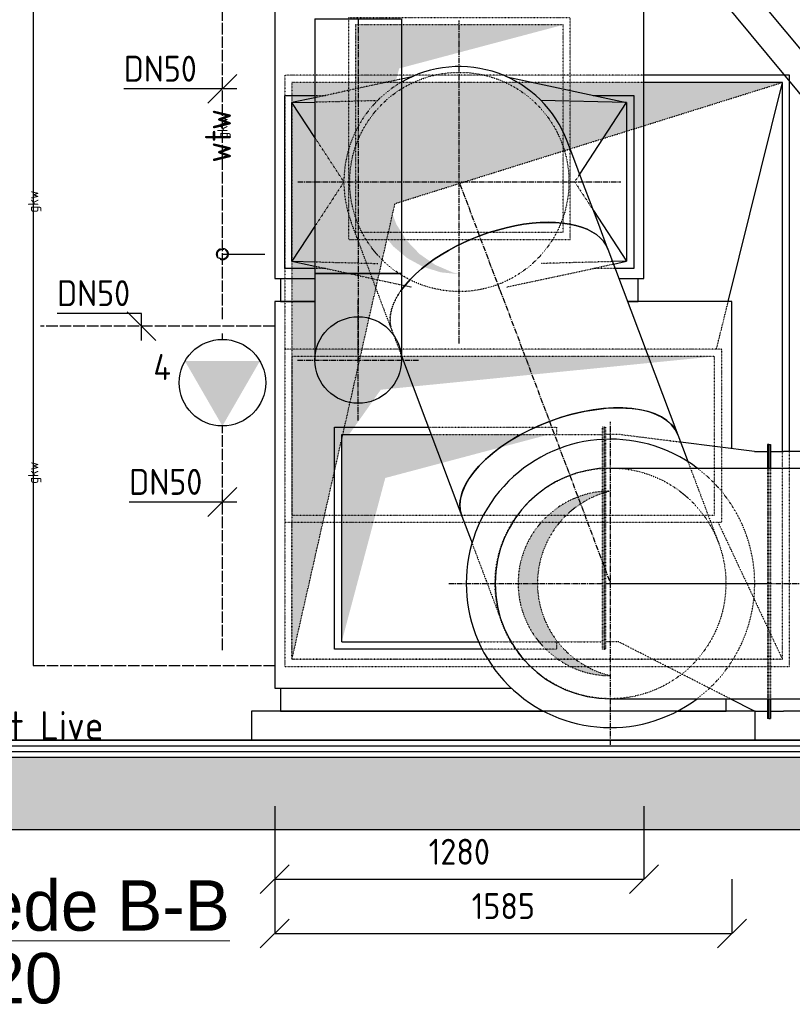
# Model space of a CAD drawing. Header units: millimetres. Extents: x -75 to 108309, y -75 to 76928.
# Tile 17 of 31: x 26182 to 28860, y 59030 to 62444. Entities that reach past the tile are written whole.
import ezdxf
from ezdxf.enums import TextEntityAlignment as Align

# ---------------------------------------------------------------- set-up
doc = ezdxf.new("R2010")
doc.units = ezdxf.units.MM
for name, pattern in [('2322105', [47, 40, -7]), ('CENTER2', [28.575, 19.05, -3.175, 3.175, -3.175]), ('SMALL_DASH', [1.5, 0.5, -1])]:
    doc.linetypes.add(name, pattern=pattern)
for name, color, linetype in [('00ATT025', 2, 'Continuous'), ('BL$2----BOUWKUNDIG', 8, 'Continuous'), ('WL5501--', 4, '2322105'), ('WL562---_D', 4, 'Continuous'), ('WL570---_AANZUIG_D', 3, 'Continuous'), ('WL570---_AANZUIG_HL', 1, 'CENTER2'), ('WL570---_RETOUR_D', 5, 'Continuous'), ('WL570---_RETOUR_HL', 1, 'CENTER2'), ('WL570---_TOEVOER_D', 3, 'Continuous'), ('WL570---_TOEVOER_HL', 1, 'CENTER2'), ('WM5501--', 1, 'Continuous'), ('WM570---', 1, 'Continuous')]:
    doc.layers.add(name, color=color, linetype=linetype)
doc.layers.add('BL$5----', color=7, linetype='Continuous', lineweight=0)
doc.layers.add('WM$5----_HULPRUIMTE', color=1, linetype='Continuous', plot=False)
doc.styles.add('BURO-018', font='BUROFONT', dxfattribs={"height": 1.8})
doc.styles.add('EURO', font='eurr____.ttf', dxfattribs={"height": 90})
doc.styles.add('STABICAD-018', font='ISOCP.SHX', dxfattribs={"height": 36})
doc.styles.add('STABICAD-025', font='ISOCP.SHX', dxfattribs={"height": 50})
doc.dimstyles.new('STABICAD', dxfattribs={"dimscale": 50, "dimtxt": 1.8, "dimasz": 2, "dimexe": 0, "dimexo": 0, "dimgap": 1.5, "dimtad": 0, "dimdec": 0, "dimzin": 0, "dimdsep": 46, "dimtxsty": 'STABICAD-018', "dimblk1": 'OBLIQUE', "dimblk2": 'OBLIQUE', "dimsah": 1, "dimcen": -3, "dimadec": 1, "dimazin": 0, "dimtfac": 1, "dimtdec": 0, "dimtofl": 0, "dimtmove": 2, "dimatfit": 3, "dimfxl": 1, "dimtvp": 1.055556, "dimtolj": 1, "dimtzin": 0, "dimarcsym": 0})

# ---------------------------------------------------------------- blocks, each defined once
blk = doc.blocks.new('*U17')
at = {"linetype": 'Continuous'}
blk.add_hatch(color=0, dxfattribs=at).paths.add_polyline_path([(-275, 732.5), (-275, -732.5), (275, -732.5), (-159.5, -424.8)], flags=0)
at = {"color": 2, "linetype": 'SMALL_DASH'}
for p, q in [((300, 757.5, -3060), (-300, 757.5, -3060)), ((-300, 757.5, -3060), (-300, -757.5, -3060)), ((300, -757.5, -3060), (300, 757.5, -3060)), ((275, 732.5, -3060), (-275, 732.5, -3060)), ((-275, 732.5, -3060), (-275, -732.5, -3060)), ((275, -732.5, -3060), (275, 732.5, -3060)), ((-275, -732.5, -3060), (275, -732.5, -3060)), ((-300, -757.5, -3060), (300, -757.5, -3060))]:
    blk.add_line(p, q, dxfattribs=at)
at = {"layer": 'BL$2----BOUWKUNDIG', "color": 2, "style": 'STABICAD-018'}
for tag, p in [('CODE', (27858, 61001.5, 3060)), ('SECTIONCODE', (27858, 61001.5, 3060)), ('POSITIONCODE', (28158, 61001.5, 2985.5))]:
    blk.add_attdef(tag, p, '', height=1.8, dxfattribs=at)
blk = doc.blocks.new('*U18')
at = {"layer": 'WL570---_AANZUIG_HL', "linetype": 'SMALL_DASH'}
for p, q in [((1000, 850, -1710), (-1000, 850, -1710)), ((-1000, 850, -1710), (-1000, -850, -1710)), ((-580, -493, -1710), (-1000, 850, -1710)), ((1000, 850, -1710), (1000, -850, -1710)), ((1000, -850, -1710), (-580, -493, -1710)), ((-1000, -850, -1710), (1000, -850, -1710))]:
    blk.add_line(p, q, dxfattribs=at)
at = {"layer": 'BL$2----BOUWKUNDIG', "color": 2, "style": 'STABICAD-018'}
for tag, p in [('CODE', (27975.5, 61226.5, 1710)), ('POSITIONCODE', (28275.5, 61226.5, 1309.5)), ('SECTIONCODE', (28376, 60926.5, 1710))]:
    blk.add_attdef(tag, p, '', height=1.8, dxfattribs=at)
blk = doc.blocks.new('*U16')
at = {"color": 0, "linetype": 'Continuous'}
for p, q in [((55, 992.5, -2910), (-1250, 992.5, -2910)), ((-1250, 992.5, -2910), (-1250, 487.5, -2910)), ((-1225, 967.5, -2910), (-1225, 487.5, -2910)), ((55, 967.5, -2910), (-1225, 967.5, -2910)), ((-465, 779.5, -2910), (-1225, 967.5, -2910))]:
    blk.add_line(p, q, dxfattribs=at)
at = {"color": 2, "linetype": 'SMALL_DASH'}
for p, q in [((800, 992.5, -2910), (55, 992.5, -2910)), ((800, -757.5, -2910), (800, 992.5, -2910)), ((775, 967.5, -2910), (55, 967.5, -2910)), ((300, 744.2, -2910), (775, 967.5, -2910)), ((775, -732.5, -2910), (775, 967.5, -2910)), ((-300, 738.7, -2910), (-465, 779.5, -2910)), ((-1250, 487.5, -2910), (-1250, -757.5, -2910)), ((-1225, 487.5, -2910), (-1225, -732.5, -2910)), ((-1225, -732.5, -2910), (-300, -732.5, -2910)), ((775, -732.5, -2910), (300, -732.5, -2910)), ((-1250, -757.5, -2910), (-300, -757.5, -2910)), ((300, -757.5, -2910), (800, -757.5, -2910))]:
    blk.add_line(p, q, dxfattribs=at)
at = {"layer": 'BL$2----BOUWKUNDIG', "color": 2, "style": 'STABICAD-018'}
for tag in ['CODE', 'SECTIONCODE', 'POSITIONCODE']:
    blk.add_attdef(tag, (27858, 61001.5, 2910), '', height=1.8, dxfattribs=at)
blk = doc.blocks.new('*U15')
at = {"color": 0, "linetype": 'Continuous'}
for p, q in [((0, 475, -8395), (5, 475, -8395)), ((0, 406.9, -8395), (0, 475, -8395)), ((5, 406.9, -8395), (5, 475, -8395)), ((50, 450, -8395), (5, 450, -8395)), ((50, 450, -8395), (134.5, 406.9, -8395)), ((0, -475, -8395), (0, -393.1, -8395)), ((5, -475, -8395), (5, -393.1, -8395)), ((0, -475, -8395), (5, -475, -8395)), ((50, -450, -8395), (5, -450, -8395)), ((50, -450, -8395), (306.2, -482.3, -8395))]:
    blk.add_line(p, q, dxfattribs=at)
at = {"color": 2, "linetype": 'SMALL_DASH'}
for p, q in [((0, -393.1, -8395), (0, 406.9, -8395)), ((5, -393.1, -8395), (5, 406.9, -8395)), ((134.5, 406.9, -8395), (521.5, 209.5, -8395)), ((521.5, 209.5, -8395), (566.5, 209.5, -8395)), ((571.5, 234.5, -8395), (566.5, 234.5, -8395)), ((566.5, -534.5, -8395), (566.5, 234.5, -8395)), ((571.5, -534.5, -8395), (571.5, 234.5, -8395)), ((306.2, -482.3, -8395), (521.5, -509.5, -8395)), ((521.5, -509.5, -8395), (566.5, -509.5, -8395)), ((571.5, -534.5, -8395), (566.5, -534.5, -8395))]:
    blk.add_line(p, q, dxfattribs=at)
at = {"layer": 'BL$2----BOUWKUNDIG', "color": 2, "style": 'STABICAD-018'}
for tag in ['CODE', 'SECTIONCODE', 'POSITIONCODE']:
    blk.add_attdef(tag, (28778.8, 60496.5, 8395), '', height=1.8, dxfattribs=at)
blk = doc.blocks.new('*U22')
at = {"linetype": 'Continuous'}
blk.add_hatch(color=0, dxfattribs=at).paths.add_polyline_path([(-359.5, 359.5), (-359.5, -359.5), (359.5, -359.5), (-208.5, -208.5)], flags=0)
at = {"color": 2, "linetype": 'SMALL_DASH'}
for p, q in [((384.5, 384.5, -3670), (-384.5, 384.5, -3670)), ((-384.5, 384.5, -3670), (-384.5, -384.5, -3670)), ((384.5, -384.5, -3670), (384.5, 384.5, -3670)), ((359.5, 359.5, -3670), (-359.5, 359.5, -3670)), ((-359.5, 359.5, -3670), (-359.5, -359.5, -3670)), ((359.5, -359.5, -3670), (359.5, 359.5, -3670)), ((-359.5, -359.5, -3670), (359.5, -359.5, -3670)), ((-384.5, -384.5, -3670), (384.5, -384.5, -3670))]:
    blk.add_line(p, q, dxfattribs=at)
at = {"layer": 'BL$2----BOUWKUNDIG', "color": 2, "style": 'STABICAD-018'}
for tag, p in [('CODE', (27705.5, 62066.5, 3670)), ('SECTIONCODE', (27780, 62066.5, 3370)), ('POSITIONCODE', (28005.5, 62066.5, 3595.5))]:
    blk.add_attdef(tag, p, '', height=1.8, dxfattribs=at)
blk = doc.blocks.new('*U20')
at = {"layer": 'WL570---_RETOUR_HL', "linetype": 'CENTER2'}
for p, q in [((0, -560), (0, 560)), ((-560, 0), (560, 0))]:
    blk.add_line(p, q, dxfattribs=at)
at = {"layer": 'WL570---_RETOUR_HL', "linetype": 'SMALL_DASH'}
blk.add_circle((0, 0, -11700.2), 400, dxfattribs=at)
at = {"layer": 'WL570---_RETOUR_HL', "linetype": 'CENTER2'}
blk.add_circle((0, 0, -11700.2), 0.0125, dxfattribs=at)
at = {"layer": 'WL570---_RETOUR_HL', "linetype": 'SMALL_DASH'}
for centre, radius, start, end in [((0, 0, -11700.2), 320, 90, 270), ((75.9, 0, -11700.2), 328.9, 103.3512, 256.6488)]:
    blk.add_arc(centre, radius, start, end, dxfattribs=at)
at = {"layer": 'BL$2----BOUWKUNDIG', "color": 2, "style": 'STABICAD-018'}
for tag, p in [('POSITIONCODE', (28229.4, 60789.6, 12176.6)), ('SECTIONCODE', (28629.7, 60789.6, 11700.2)), ('CODE', (28229.4, 60489.6, 11700.2))]:
    blk.add_attdef(tag, p, '', height=1.8, dxfattribs=at)
blk = doc.blocks.new('*U23')
at = {"color": 0, "linetype": 'Continuous'}
for p, q in [((-400, 694.7, -13614.7), (-400, 800, -13614.7)), ((-400, 800, -13614.7), (400, 800, -13614.7)), ((400, 694.7, -13614.7), (400, 800, -13614.7)), ((-400, 491.2, -13614.7), (-400, 694.7, -13614.7)), ((400, 491.2, -13614.7), (400, 694.7, -13614.7)), ((-400, 308.8, -13614.7), (-400, 491.2, -13614.7)), ((400, 308.8, -13614.7), (400, 491.2, -13614.7)), ((-400, 159.8, -13614.7), (-400, 308.8, -13614.7)), ((400, 159.8, -13614.7), (400, 308.8, -13614.7)), ((-400, 54.5, -13614.7), (-400, 159.8, -13614.7)), ((400, 54.5, -13614.7), (400, 159.8, -13614.7)), ((-400, 0, -13614.7), (-400, 54.5, -13614.7)), ((400, 0, -13614.7), (400, 54.5, -13614.7))]:
    blk.add_line(p, q, dxfattribs=at)
blk.add_arc((0, 0, -13614.7), 400, 180, 0, dxfattribs=at)
at = {"layer": 'WL570---_RETOUR_HL', "linetype": 'CENTER2'}
blk.add_line((0, 0, -13614.7), (0, 800, -13614.7), dxfattribs=at)
at = {"layer": 'BL$2----BOUWKUNDIG', "color": 2, "style": 'STABICAD-018'}
for tag in ['CODE', 'SECTIONCODE', 'POSITIONCODE']:
    blk.add_attdef(tag, (28229.4, 60489.6, 13614.7), '', height=1.8, dxfattribs=at)
blk = doc.blocks.new('*U125')
at = {"color": 0, "linetype": 'Continuous'}
for p, q in [((0, 0), (0, 5407.6)), ((0, 5407.6), (0, 0))]:
    blk.add_line(p, q, dxfattribs=at)
at = {"color": 0, "linetype": 'Continuous', "style": 'STABICAD-018'}
blk.add_text('Rechteraanzicht Live', height=100, rotation=90, dxfattribs=at).set_placement((0, 0))
at = {"layer": 'WM5501--', "color": 2, "style": 'STABICAD-018'}
blk.add_attdef('CODE', (25325.5, 59946.5), '', height=1.8, rotation=90, dxfattribs=at)
blk = doc.blocks.new('PI_SYM114')
at = {"color": 0, "linetype": 'Continuous'}
blk.add_circle((0, 0), 3, dxfattribs=at)
blk.add_solid([(-1.5, 2.598), (3, 0), (-1.5, -2.598)], dxfattribs=at)
at = {"color": 0, "linetype": 'Continuous', "style": 'BURO-018'}
blk.add_attdef('PRODUCTCODE', text='', height=1.8, dxfattribs=at).set_placement((0, 0), align=Align.MIDDLE)
blk = doc.blocks.new('*U135')
at = {"color": 0, "linetype": 'Continuous'}
for p, q in [((-50, -50), (50, 50)), ((-30, 0), (-323.1, 0)), ((50, 0), (-30, 0))]:
    blk.add_line(p, q, dxfattribs=at)
at = {"color": 0, "linetype": 'Continuous', "style": 'STABICAD-018'}
blk.add_text('DN50', height=90, dxfattribs=at).set_placement((-323.1, 25))
at = {"layer": 'BL$2----BOUWKUNDIG', "color": 2, "style": 'STABICAD-025'}
blk.add_attdef('CODE', (26884.3, 60771.5), '', height=1.2, dxfattribs=at)
blk = doc.blocks.new('*U73')
at = {"color": 0, "linetype": '2322105'}
blk.add_line((0, 0), (0, 0, 500), dxfattribs=at)
blk.add_circle((0, 0, 500), 17.5, dxfattribs=at)
at = {"layer": 'WM5501--', "color": 2, "style": 'STABICAD-018'}
for tag in ['CODE', 'SECTIONCODE', 'POSITIONCODE']:
    blk.add_attdef(tag, (8259.8, 61655.4), '', height=1.2, rotation=270, dxfattribs=at)
blk = doc.blocks.new('_Oblique')
at = {"color": 0, "linetype": 'ByBlock', "lineweight": -2}
blk.add_line((-0.5, -0.5), (0.5, 0.5), dxfattribs=at)
blk = doc.blocks.new('*D139')
at = {"layer": 'Defpoints', "color": 0, "transparency": 16777216}
for p in [(27065.5, 59464.5), (28650.5, 59464.5), (28650.5, 59275.6)]:
    blk.add_point(p, dxfattribs=at)
at = {"layer": 'WM570---', "color": 0, "lineweight": -2, "transparency": 16777216}
for p, q in [((27065.5, 59464.5), (27065.5, 59275.6)), ((28650.5, 59464.5), (28650.5, 59275.6)), ((27065.5, 59275.6), (28650.5, 59275.6))]:
    blk.add_line(p, q, dxfattribs=at)
at = {"layer": 'WM570---', "color": 0, "lineweight": -2, "transparency": 16777216, "xscale": 100, "yscale": 100, "zscale": 100, "rotation": 180}
blk.add_blockref('_Oblique', (27065.5, 59275.6), dxfattribs=at)
at = {"layer": 'WM570---', "color": 0, "lineweight": -2, "transparency": 16777216, "xscale": 100, "yscale": 100, "zscale": 100}
blk.add_blockref('_Oblique', (28650.5, 59275.6), dxfattribs=at)
at = {"layer": 'WM570---', "color": 0, "transparency": 16777216, "insert": (27858, 59370.6), "char_height": 90, "attachment_point": 5, "style": 'STABICAD-018'}
blk.add_mtext('\\A1;1585', dxfattribs=at)
blk = doc.blocks.new('*D140')
at = {"layer": 'Defpoints', "color": 0, "transparency": 16777216}
for p in [(27065.5, 59717.6), (28345.5, 59717.6), (28345.5, 59463.9)]:
    blk.add_point(p, dxfattribs=at)
at = {"layer": 'WM570---', "color": 0, "lineweight": -2, "transparency": 16777216}
for p, q in [((27065.5, 59717.6), (27065.5, 59463.9)), ((28345.5, 59717.6), (28345.5, 59463.9)), ((27065.5, 59463.9), (28345.5, 59463.9))]:
    blk.add_line(p, q, dxfattribs=at)
at = {"layer": 'WM570---', "color": 0, "lineweight": -2, "transparency": 16777216, "xscale": 100, "yscale": 100, "zscale": 100, "rotation": 180}
blk.add_blockref('_Oblique', (27065.5, 59463.9), dxfattribs=at)
at = {"layer": 'WM570---', "color": 0, "lineweight": -2, "transparency": 16777216, "xscale": 100, "yscale": 100, "zscale": 100}
blk.add_blockref('_Oblique', (28345.5, 59463.9), dxfattribs=at)
at = {"layer": 'WM570---', "color": 0, "transparency": 16777216, "insert": (27705.5, 59559), "char_height": 90, "attachment_point": 5, "style": 'STABICAD-018'}
blk.add_mtext('\\A1;1280', dxfattribs=at)
blk = doc.blocks.new('*U173')
at = {"color": 0, "linetype": 'Continuous'}
for p, q in [((0, 44.6), (-293.1, 44.6)), ((50, -50), (-50, 50)), ((0, -50), (0, 44.6))]:
    blk.add_line(p, q, dxfattribs=at)
at = {"color": 0, "linetype": 'Continuous', "style": 'STABICAD-018'}
blk.add_text('DN50', height=90, dxfattribs=at).set_placement((-293.1, 69.6))
at = {"layer": 'WM570---', "color": 2, "style": 'EURO'}
blk.add_attdef('CODE', (26604.1, 61381.2, 500), '', height=1.2, dxfattribs=at)
blk = doc.blocks.new('*U174')
at = {"color": 0, "linetype": 'Continuous'}
for p, q in [((-50, -50), (50, 50)), ((-49.1, 0), (-342.1, 0)), ((50, 0), (-49.1, 0))]:
    blk.add_line(p, q, dxfattribs=at)
at = {"color": 0, "linetype": 'Continuous', "style": 'STABICAD-018'}
blk.add_text('DN50', height=90, dxfattribs=at).set_placement((-342.1, 25))
at = {"layer": 'WM570---', "color": 2, "style": 'EURO'}
blk.add_attdef('CODE', (26884.3, 62204), '', height=1.2, dxfattribs=at)
blk = doc.blocks.new('*U367')
at = {"linetype": 'Continuous'}
blk.add_hatch(color=0, dxfattribs=at).paths.add_polyline_path([(-1000, 850), (-1000, -850), (1000, -850), (-580, -493)], flags=0)
at = {"layer": 'WL562---_D', "color": 2, "style": 'STABICAD-018'}
for tag, p in [('CODE', (27975.5, 61226.5, 1710)), ('POSITIONCODE', (28035.5, 61226.5, 1480.5)), ('SECTIONCODE', (28376, 60926.5, 1710))]:
    blk.add_attdef(tag, p, '', height=1.8, dxfattribs=at)
blk = doc.blocks.new('*U480')
at = {"color": 0, "linetype": '2322105'}
blk.add_line((0, 0), (0, 0, 480), dxfattribs=at)
blk.add_circle((0, 0, 480), 20, dxfattribs=at)
at = {"layer": 'BL$2----BOUWKUNDIG', "color": 2, "style": 'STABICAD-018'}
for tag in ['CODE', 'POSITIONCODE', 'SECTIONCODE']:
    blk.add_attdef(tag, (26884.3, 61631.2, 20), '', height=1.2, dxfattribs=at)
blk = doc.blocks.new('*U500')
at = {"linetype": 'Continuous'}
blk.add_hatch(color=0, dxfattribs=at).paths.add_polyline_path([(580, 275), (-580, 275), (-580, -275), (-336.4, 159.5)], flags=0)
at = {"layer": '00ATT025', "color": 2, "style": 'STABICAD-018'}
for tag, p in [('POSITIONCODE', (27705.5, 61941.5, 7769.5)), ('CODE', (27705.5, 61881.5, 7695)), ('SECTIONCODE', (27705.5, 61881.5, 7695))]:
    blk.add_attdef(tag, p, '', height=1.8, dxfattribs=at)
blk = doc.blocks.new('*U501')
at = {"color": 2, "linetype": 'SMALL_DASH'}
for p, q in [((-200.5, 356.8, -7845), (-500.5, 292.1, -7845)), ((-500.5, 300, -7845), (-464, 300, -7845)), ((-500.5, 277.1, -7845), (-282.8, 282.8, -7845)), ((-400, 0, -7845), (-500.5, 153.6, -7845)), ((-400, 0, -7845), (-500.5, -153.6, -7845)), ((400, 0, -7845), (417.4, 26.6, -7845)), ((400, 0, -7845), (464.5, -98.5, -7845)), ((-500.5, -277.1, -7845), (-282.8, -282.8, -7845)), ((-500.5, -292.1, -7845), (-164.8, -364.5, -7845)), ((-464, -300, -7845), (-500.5, -300, -7845)), ((164.8, -364.5, -7845), (534.6, -284.8, -7845)), ((531.4, -276.3, -7845), (282.8, -282.8, -7845)), ((540.3, -300, -7845), (464, -300, -7845))]:
    blk.add_line(p, q, dxfattribs=at)
at = {"color": 0, "linetype": 'Continuous'}
for p, q in [((-164.8, 364.5, -7845), (-200.5, 356.8, -7845)), ((164.8, 364.5, -7845), (580, 275, -7845)), ((-605, 300, -7845), (-500.5, 300, -7845)), ((-605, -300, -7845), (-605, 300, -7845)), ((-500.5, 292.1, -7845), (-580, 275, -7845)), ((-580, 275, -7845), (-500.5, 277.1, -7845)), ((-580, -275, -7845), (-580, 275, -7845)), ((-500.5, 153.6, -7845), (-580, 275, -7845)), ((580, 275, -7845), (282.8, 282.8, -7845)), ((417.4, 26.6, -7845), (580, 275, -7845)), ((464, 300, -7845), (605, 300, -7845)), ((580, 275, -7845), (580, -275, -7845)), ((605, 300, -7845), (605, -300, -7845)), ((464.5, -98.5, -7845), (580, -275, -7845)), ((-500.5, -153.6, -7845), (-580, -275, -7845)), ((-500.5, -300, -7845), (-605, -300, -7845)), ((-580, -275, -7845), (-500.5, -292.1, -7845)), ((-580, -275, -7845), (-500.5, -277.1, -7845)), ((580, -275, -7845), (531.4, -276.3, -7845)), ((534.6, -284.8, -7845), (580, -275, -7845)), ((605, -300, -7845), (540.3, -300, -7845))]:
    blk.add_line(p, q, dxfattribs=at)
at = {"color": 2, "linetype": 'SMALL_DASH'}
blk.add_circle((0, 0, -7845), 380, dxfattribs=at)
at = {"layer": '00ATT025', "color": 2, "style": 'STABICAD-018'}
for tag in ['CODE', 'SECTIONCODE', 'POSITIONCODE']:
    blk.add_attdef(tag, (27705.5, 61881.5, 7845), '', height=1.8, dxfattribs=at)
blk = doc.blocks.new('*U502')
at = {"color": 0, "linetype": 'Continuous'}
for p, q in [((80, 620, -5682.5), (0, 620, -5682.5)), ((0, 620, -5682.5), (0, 500.5, -5682.5)), ((1340, 640, -5682.5), (80, 640, -5682.5)), ((80, 640, -5682.5), (80, 500.5, -5682.5)), ((1340, 488, -5682.5), (1340, 640, -5682.5)), ((1340, -640, -5682.5), (1340, 213, -5682.5)), ((80, -553.5, -5682.5), (80, -640, -5682.5)), ((0, -583.6, -5682.5), (0, -620, -5682.5)), ((0, -620, -5682.5), (80, -620, -5682.5)), ((80, -640, -5682.5), (1340, -640, -5682.5))]:
    blk.add_line(p, q, dxfattribs=at)
at = {"layer": '00ATT025', "color": 2, "style": 'STABICAD-018'}
for tag, p in [('FREETEXT', (27655.5, 61466.5, 5682.5)), ('CODE', (27705.5, 61466.5, 5682.5)), ('SECTIONCODE', (27705.5, 61466.5, 5682.5)), ('LABEL', (27705.5, 61466.5, 5682.5)), ('POSITIONCODE', (27705.5, 61466.5, 5682.5))]:
    blk.add_attdef(tag, p, '', height=1.2, dxfattribs=at)
at = {"layer": '00ATT025', "color": 1, "style": 'STABICAD-018'}
blk.add_attdef('PRODUCTCODE', (27705.5, 61466.5, 5682.5), '', height=1.8, dxfattribs=at)
blk = doc.blocks.new('*U503')
at = {"color": 0, "linetype": 'Continuous'}
for p, q in [((1420, 792.5, -5377.5), (80, 792.5, -5377.5)), ((80, 792.5, -5377.5), (80, -27.6, -5377.5)), ((1420, 653, -5377.5), (1420, 792.5, -5377.5)), ((80, 772.5, -5377.5), (0, 772.5, -5377.5)), ((0, 772.5, -5377.5), (0, -139.7, -5377.5)), ((1420, -792.5, -5377.5), (1420, -431.1, -5377.5)), ((0, -603, -5377.5), (0, -772.5, -5377.5)), ((0, -772.5, -5377.5), (43.1, -772.5, -5377.5)), ((909.9, -792.5, -5377.5), (1420, -792.5, -5377.5))]:
    blk.add_line(p, q, dxfattribs=at)
at = {"layer": '00ATT025', "color": 2, "style": 'STABICAD-018'}
for tag, p in [('FREETEXT', (27808, 60046.5, 5377.5)), ('CODE', (27858, 60046.5, 5377.5)), ('SECTIONCODE', (27858, 60046.5, 5377.5)), ('LABEL', (27858, 60046.5, 5377.5)), ('POSITIONCODE', (27858, 60046.5, 5377.5))]:
    blk.add_attdef(tag, p, '', height=1.2, dxfattribs=at)
at = {"layer": '00ATT025', "color": 1, "style": 'STABICAD-018'}
blk.add_attdef('PRODUCTCODE', (27858, 60046.5, 5377.5), '', height=1.8, dxfattribs=at)
blk = doc.blocks.new('*U504')
at = {"linetype": 'Continuous'}
blk.add_hatch(color=0, dxfattribs=at).paths.add_polyline_path([(0, -320), (-63.6, -313.6), (-124.6, -294.7), (-180.7, -264.1), (-229.6, -222.9), (-269.3, -172.9), (-298.3, -116), (-315.3, -54.4), (-319.9, 9.3), (-311.6, 72.7), (-291, 133.2), (-258.7, 188.3), (-216.1, 236), (-165, 274.2), (-107.2, 301.5), (-45.2, 316.8), (0, 320), (-0.4, 319.9), (-62.4, 298.4), (-119, 264.9), (-167.7, 220.9), (-206.7, 168.1), (-234.5, 108.6), (-249.9, 44.8), (-252.3, -20.9), (-241.6, -85.7), (-218.2, -147), (-183.2, -202.5), (-137.8, -250), (-83.8, -287.5), (-23.5, -313.5), (-0.4, -319.9)], is_closed=False, flags=0)
at = {"layer": 'WL570---_RETOUR_HL', "linetype": 'CENTER2'}
for p, q in [((0, -560, 236.6), (0, 560, 236.6)), ((-560, 0, 236.6), (560, 0, 236.6))]:
    blk.add_line(p, q, dxfattribs=at)
blk.add_circle((0, 0, -8345), 0.0125, dxfattribs=at)
at = {"layer": '00ATT025', "color": 2, "style": 'STABICAD-018'}
for tag, p in [('POSITIONCODE', (27705.5, 61941.5, 8462.8)), ('CODE', (27705.5, 61881.5, 8345)), ('SECTIONCODE', (27705.5, 61881.5, 8345))]:
    blk.add_attdef(tag, p, '', height=1.8, dxfattribs=at)
blk = doc.blocks.new('*U505')
at = {"color": 2, "linetype": 'SMALL_DASH'}
for p, q in [((-384.5, 550, -8395), (-384.5, 545, -8395)), ((384.5, 550, -8395), (-384.5, 550, -8395)), ((384.5, 550, -8395), (384.5, 545, -8395)), ((384.5, 545, -8395), (-384.5, 545, -8395)), ((-359.5, -49.7, -8395), (-359.5, 545, -8395)), ((359.5, 115, -8395), (359.5, 545, -8395)), ((-384.5, 384.5, -8395), (-359.5, 384.5, -8395)), ((-384.5, -59.1, -8395), (-384.5, 384.5, -8395)), ((359.5, 384.5, -8395), (384.5, 384.5, -8395)), ((384.5, 384.5, -8395), (384.5, 126.9, -8395))]:
    blk.add_line(p, q, dxfattribs=at)
at = {"color": 0, "linetype": 'Continuous'}
for p, q in [((359.5, -359.5, -8395), (359.5, 115, -8395)), ((384.5, 126.9, -8395), (384.5, -384.5, -8395)), ((-384.5, -384.5, -8395), (-384.5, -59.1, -8395)), ((-359.5, -359.5, -8395), (-359.5, -49.7, -8395)), ((359.5, -359.5, -8395), (-359.5, -359.5, -8395)), ((384.5, -384.5, -8395), (-384.5, -384.5, -8395))]:
    blk.add_line(p, q, dxfattribs=at)
at = {"layer": '00ATT025', "color": 2, "style": 'STABICAD-018'}
for tag, p in [('CODE', (27657.3, 60746.5, 8395)), ('SECTIONCODE', (27657.3, 60646.5, 8395)), ('POSITIONCODE', (27657.3, 60646.5, 8395))]:
    blk.add_attdef(tag, p, '', height=1.8, dxfattribs=at)
blk = doc.blocks.new('*U507')
at = {"color": 0, "linetype": 'Continuous'}
for p, q in [((-475, 650, -8395), (-475, 645, -8395)), ((-406.9, 650, -8395), (-475, 650, -8395)), ((475, 650, -8395), (393.1, 650, -8395)), ((475, 650, -8395), (475, 645, -8395)), ((-406.9, 645, -8395), (-475, 645, -8395)), ((-450, 645, -8395), (-450, 600, -8395)), ((475, 645, -8395), (393.1, 645, -8395)), ((450, 645, -8395), (450, 600, -8395)), ((-450, 475, -8395), (-450, 600, -8395)), ((450, 475, -8395), (450, 600, -8395))]:
    blk.add_line(p, q, dxfattribs=at)
at = {"color": 2, "linetype": 'SMALL_DASH'}
for p, q in [((393.1, 650, -8395), (-406.9, 650, -8395)), ((393.1, 645, -8395), (-406.9, 645, -8395))]:
    blk.add_line(p, q, dxfattribs=at)
at = {"layer": '00ATT025', "color": 2, "style": 'STABICAD-018'}
for tag in ['CODE', 'SECTIONCODE', 'POSITIONCODE']:
    blk.add_attdef(tag, (29428.8, 60496.5, 8395), '', height=1.8, dxfattribs=at)
blk = doc.blocks.new('*U508')
at = {"color": 0, "linetype": 'Continuous'}
for p, q in [((0, 400, -9274.5), (687.2, 400, -9274.5)), ((93.5, -400, -9274.5), (687.2, -400, -9274.5))]:
    blk.add_line(p, q, dxfattribs=at)
at = {"color": 2, "linetype": 'SMALL_DASH'}
blk.add_line((0, -400, -9274.5), (93.5, -400, -9274.5), dxfattribs=at)
at = {"color": 0, "linetype": 'Continuous', "extrusion": (0, 0, -1)}
blk.add_ellipse((0, 0, -9274.5), major_axis=(0, -400), ratio=0.5, start_param=0.645432, end_param=3.141593, dxfattribs=at)
at = {"color": 0, "linetype": 'Continuous'}
blk.add_ellipse((687.2, 0, -9274.5), major_axis=(0, -400), ratio=0.5, start_param=3.141593, end_param=6.283185, dxfattribs=at)
at = {"color": 2, "linetype": 'SMALL_DASH', "extrusion": (0, 0, -1)}
blk.add_ellipse((0, 0, -9274.5), major_axis=(0, -400), ratio=0.5, start_param=0, end_param=0.645432, dxfattribs=at)
at = {"layer": 'WL570---_RETOUR_HL', "linetype": 'CENTER2'}
blk.add_line((0, 0, -9274.5), (687.2, 0, -9274.5), dxfattribs=at)
at = {"layer": '00ATT025', "color": 2, "style": 'STABICAD-018'}
for tag, p in [('SECTIONCODE', (27846.4, 61507.1, 9274.5)), ('CODE', (27846.4, 61507.1, 9274.5)), ('POSITIONCODE', (27956.7, 61214, 9524.5))]:
    blk.add_attdef(tag, p, '', height=1.8, rotation=59, dxfattribs=at)
blk = doc.blocks.new('*U509')
at = {"color": 2, "linetype": 'SMALL_DASH'}
for p, q in [((-400, 400, -9043.5), (-308.8, 400, -9043.5)), ((-308.8, 400, -9043.5), (-159.8, 400, -9043.5)), ((-159.8, 400, -9043.5), (-54.5, 400, -9043.5)), ((-54.5, 400, -9043.5), (0, 400, -9043.5))]:
    blk.add_line(p, q, dxfattribs=at)
at = {"color": 0, "linetype": 'Continuous'}
for p, q in [((-400, -400, -9043.5), (-308.8, -400, -9043.5)), ((-308.8, -400, -9043.5), (-159.8, -400, -9043.5)), ((-159.8, -400, -9043.5), (-54.5, -400, -9043.5)), ((-54.5, -400, -9043.5), (0, -400, -9043.5))]:
    blk.add_line(p, q, dxfattribs=at)
at = {"color": 2, "linetype": 'SMALL_DASH'}
blk.add_arc((0, 0, -9043.5), 400, 9.4614, 90, dxfattribs=at)
at = {"color": 0, "linetype": 'Continuous'}
blk.add_arc((0, 0, -9043.5), 400, 270, 9.4614, dxfattribs=at)
at = {"color": 2, "linetype": 'SMALL_DASH'}
blk.add_ellipse((-400, 0, -9043.5), major_axis=(0, 400), ratio=0.5, start_param=5.637754, end_param=6.283185, dxfattribs=at)
at = {"color": 0, "linetype": 'Continuous'}
blk.add_ellipse((-400, 0, -9043.5), major_axis=(0, 400), ratio=0.5, start_param=3.141593, end_param=5.637754, dxfattribs=at)
at = {"layer": 'WL570---_RETOUR_HL', "linetype": 'CENTER2'}
blk.add_line((-400, 0, -9043.5), (0, 0, -9043.5), dxfattribs=at)
at = {"layer": '00ATT025', "color": 2, "style": 'STABICAD-018'}
for tag in ['CODE', 'SECTIONCODE', 'POSITIONCODE']:
    blk.add_attdef(tag, (27705.5, 61881.5, 9043.5), '', height=1.8, dxfattribs=at)
blk = doc.blocks.new('*U510')
at = {"linetype": 'Continuous'}
blk.add_hatch(color=0, dxfattribs=at).paths.add_polyline_path([(0, -120), (-23.8, -117.6), (-46.7, -110.5), (-67.8, -99), (-86.1, -83.6), (-101, -64.8), (-111.8, -43.5), (-118.3, -20.4), (-119.9, 3.5), (-116.9, 27.3), (-109.1, 49.9), (-97, 70.6), (-81.1, 88.5), (-61.9, 102.8), (-40.2, 113.1), (-16.9, 118.8), (0, 120), (-0.4, 119.9), (-23.6, 111.8), (-44.8, 99.2), (-63.1, 82.7), (-77.7, 62.8), (-88, 40.5), (-93.7, 16.5), (-94.6, -8.1), (-90.5, -32.4), (-81.7, -55.4), (-68.5, -76.2), (-51.5, -93.9), (-31.2, -107.9), (-8.6, -117.6), (-0.4, -119.9)], is_closed=False, flags=0)
at = {"color": 0, "linetype": 'Continuous'}
blk.add_circle((0, 0, -10660), 150, dxfattribs=at)
at = {"layer": 'WL570---_TOEVOER_HL', "linetype": 'CENTER2'}
for p, q in [((0, -210, 2429.2), (0, 210, 2429.2)), ((-210, 0, 2429.2), (210, 0, 2429.2))]:
    blk.add_line(p, q, dxfattribs=at)
blk.add_circle((0, 0, -10660), 0.0125, dxfattribs=at)
at = {"layer": '00ATT025', "color": 2, "style": 'STABICAD-018'}
for tag, p in [('POSITIONCODE', (27355, 61324, 11874.1)), ('CODE', (27355, 61264, 10660)), ('SECTIONCODE', (27355, 61264, 10660))]:
    blk.add_attdef(tag, p, '', height=1.8, dxfattribs=at)
blk = doc.blocks.new('*U511')
at = {"color": 0, "linetype": 'Continuous'}
for p, q in [((-300, 150, -10360), (-260.5, 150, -10360)), ((-300, -150, -10360), (-300, 150, -10360)), ((-260.5, 150, -10360), (-184.2, 150, -10360)), ((-184.2, 150, -10360), (-115.8, 150, -10360)), ((-115.8, 150, -10360), (-59.9, 150, -10360)), ((-59.9, 150, -10360), (-20.4, 150, -10360)), ((-20.4, 150, -10360), (0, 150, -10360)), ((-300, -150, -10360), (-260.5, -150, -10360)), ((-260.5, -150, -10360), (-184.2, -150, -10360)), ((-184.2, -150, -10360), (-115.8, -150, -10360)), ((-115.8, -150, -10360), (-59.9, -150, -10360)), ((-59.9, -150, -10360), (-20.4, -150, -10360)), ((-20.4, -150, -10360), (0, -150, -10360))]:
    blk.add_line(p, q, dxfattribs=at)
at = {"layer": 'WL570---_TOEVOER_HL', "linetype": 'CENTER2'}
blk.add_line((-300, 0, -10360), (0, 0, -10360), dxfattribs=at)
at = {"layer": '00ATT025', "color": 2, "style": 'STABICAD-018'}
for tag in ['CODE', 'SECTIONCODE', 'POSITIONCODE']:
    blk.add_attdef(tag, (27355, 61264, 10360), '', height=1.8, dxfattribs=at)
blk = doc.blocks.new('*U512')
at = {"color": 0, "linetype": 'Continuous'}
for p, q in [((0, 150, -10360), (882.5, 150, -10360)), ((0, -150, -10360), (0, 150, -10360)), ((882.5, 150, -10360), (882.5, -150, -10360)), ((0, -150, -10360), (882.5, -150, -10360))]:
    blk.add_line(p, q, dxfattribs=at)
at = {"layer": 'WL570---_TOEVOER_HL', "linetype": 'CENTER2'}
blk.add_line((0, 0, -10360), (882.5, 0, -10360), dxfattribs=at)
at = {"layer": '00ATT025', "color": 2, "style": 'STABICAD-018'}
for tag, p in [('CODE', (27355, 62446.5, 10360)), ('SECTIONCODE', (27355, 62446.5, 10360)), ('POSITIONCODE', (27355, 62005.8, 10420))]:
    blk.add_attdef(tag, p, '', height=1.8, dxfattribs=at)
blk = doc.blocks.new('*U513')
at = {"color": 2, "linetype": 'Continuous'}
blk.add_arc((0, 0, -11150.2), 500, 53.1301, 306.8699, dxfattribs=at)
at = {"color": 2, "linetype": 'SMALL_DASH'}
blk.add_arc((0, 0, -11150.2), 500, 306.8699, 53.1301, dxfattribs=at)
at = {"layer": 'WL570---_RETOUR_HL', "linetype": 'CENTER2'}
blk.add_circle((0, 0, -11150.2), 0.0125, dxfattribs=at)
at = {"layer": '00ATT025', "color": 1, "style": 'STABICAD-018'}
blk.add_attdef('PRODUCTCODE', (29529.4, 61789.6, 11150.2), '', height=1.8, dxfattribs=at)
at = {"layer": '00ATT025', "color": 2, "style": 'STABICAD-018'}
for tag, p in [('CODE', (28229.4, 60589.6, 11150.2)), ('FREETEXT', (28229.4, 60539.6, 11150.2)), ('SECTIONCODE', (28229.4, 60489.6, 11150.2)), ('POSITIONCODE', (28229.4, 60489.6, 11150.2))]:
    blk.add_attdef(tag, p, '', height=1.8, dxfattribs=at)
blk = doc.blocks.new('*U514')
at = {"linetype": 'Continuous'}
blk.add_hatch(color=0, dxfattribs=at).paths.add_polyline_path([(0, -320), (-63.6, -313.6), (-124.6, -294.7), (-180.7, -264.1), (-229.6, -222.9), (-269.3, -172.9), (-298.3, -116), (-315.3, -54.4), (-319.9, 9.3), (-311.6, 72.7), (-291, 133.2), (-258.7, 188.3), (-216.1, 236), (-165, 274.2), (-107.2, 301.5), (-45.2, 316.8), (0, 320), (-0.4, 319.9), (-62.4, 298.4), (-119, 264.9), (-167.7, 220.9), (-206.7, 168.1), (-234.5, 108.6), (-249.9, 44.8), (-252.3, -20.9), (-241.6, -85.7), (-218.2, -147), (-183.2, -202.5), (-137.8, -250), (-83.8, -287.5), (-23.5, -313.5), (-0.4, -319.9)], is_closed=False, flags=0)
at = {"layer": 'WL570---_RETOUR_HL', "linetype": 'CENTER2'}
for p, q in [((0, -560, 236.1), (0, 560, 236.1)), ((-560, 0, 236.1), (560, 0, 236.1))]:
    blk.add_line(p, q, dxfattribs=at)
blk.add_circle((0, 0, -10364.1), 0.0125, dxfattribs=at)
at = {"layer": '00ATT025', "color": 2, "style": 'STABICAD-018'}
for tag, p in [('SECTIONCODE', (28244.2, 60789.6, 10364.1)), ('POSITIONCODE', (28229.4, 60549.6, 10481.6)), ('CODE', (28229.4, 60489.6, 10364.1))]:
    blk.add_attdef(tag, p, '', height=1.8, dxfattribs=at)
blk = doc.blocks.new('*U515')
at = {"color": 0, "linetype": 'Continuous'}
for p, q in [((-400, 400, -9902.2), (-308.8, 400, -9902.2)), ((-308.8, 400, -9902.2), (-300, 400, -9902.2)), ((-400, -400, -9902.2), (-308.8, -400, -9902.2)), ((-308.8, -400, -9902.2), (-300, -400, -9902.2))]:
    blk.add_line(p, q, dxfattribs=at)
at = {"color": 2, "linetype": 'SMALL_DASH'}
for p, q in [((-300, 400, -9902.2), (-159.8, 400, -9902.2)), ((-159.8, 400, -9902.2), (-54.5, 400, -9902.2)), ((-54.5, 400, -9902.2), (0, 400, -9902.2)), ((-300, -400, -9902.2), (-159.8, -400, -9902.2)), ((-159.8, -400, -9902.2), (-54.5, -400, -9902.2)), ((-54.5, -400, -9902.2), (0, -400, -9902.2))]:
    blk.add_line(p, q, dxfattribs=at)
at = {"color": 0, "linetype": 'Continuous', "extrusion": (0, 0, -1)}
blk.add_ellipse((-400, 0, -9902.2), major_axis=(0, -400), ratio=0.5, start_param=0, end_param=3.141593, dxfattribs=at)
at = {"layer": 'WL570---_RETOUR_HL', "linetype": 'CENTER2'}
blk.add_line((-400, 0, -9902.2), (0, 0, -9902.2), dxfattribs=at)
at = {"layer": '00ATT025', "color": 2, "style": 'STABICAD-018'}
for tag in ['CODE', 'SECTIONCODE', 'POSITIONCODE']:
    blk.add_attdef(tag, (28229.4, 60489.6, 9902.2), '', height=1.8, dxfattribs=at)
blk = doc.blocks.new('*U535')
at = {"linetype": 'Continuous'}
blk.add_hatch(color=0, dxfattribs=at).paths.add_polyline_path([(-359.5, 359.5), (-359.5, -359.5), (359.5, -359.5), (-208.5, -208.5)], flags=0)
at = {"layer": '00ATT025', "color": 2, "style": 'STABICAD-018'}
for tag, p in [('CODE', (27657.3, 60646.5, 7695)), ('SECTIONCODE', (27657.3, 60646.5, 7695)), ('POSITIONCODE', (27717.3, 60646.5, 7769.5))]:
    blk.add_attdef(tag, p, '', height=1.8, dxfattribs=at)

msp = doc.modelspace()

# ---------------------------------------------------------------- hatches: boundary and pattern name
at = {"layer": 'BL$2----BOUWKUNDIG'}
h = msp.add_hatch(dxfattribs=at)
h.set_pattern_fill('AR-CONC', color=256)
h.paths.add_polyline_path([(25123.8, 59886.5), (30343.9, 59886.5), (29762.1, 59636.5), (25123.8, 59636.5)])

# ---------------------------------------------------------------- linework, layer by layer
for p, q in [((30658.2, 60206.5), (28304.1, 63046.5)), ((30528.3, 60206.5), (28257.1, 62946.5)), ((25123.8, 59946.5), (30528.3, 59946.5)), ((25123.8, 59926.5), (30528.3, 59926.5)), ((25123.8, 59906.5), (30528.3, 59906.5)), ((25123.8, 59886.5), (30528.3, 59886.5)), ((25123.8, 59636.5), (30528.3, 59636.5))]:
    msp.add_line(p, q, dxfattribs=at)
at = {"layer": 'BL$2----BOUWKUNDIG', "color": 253}
msp.add_lwpolyline([(28730.5, 60046.5), (26985.5, 60046.5), (26985.5, 59946.5), (28730.5, 59946.5)], close=True, dxfattribs=at)
at = {"layer": 'WL5501--', "linetype": '2322105'}
for p, q in [((26884.3, 61406.2), (26884.3, 62731.2)), ((26228.3, 62481.2, 500), (26228.3, 60204.9, 500)), ((26228.3, 62461.2, 500), (26228.3, 60224.9, 500)), ((26884.3, 61631.2), (27031.7, 61631.2)), ((26904.3, 61631.2), (27031.7, 61631.2)), ((27065.5, 61381.2, 500), (26253.3, 61381.2, 500)), ((27065.5, 61381.2, 500), (26253.3, 61381.2, 500)), ((26884.3, 61335.4), (26884.3, 61356.2)), ((26884.3, 60258.3), (26884.3, 61035.4)), ((26228.3, 60204.9, 500), (27065.5, 60204.9, 500)), ((26228.3, 60204.9, 500), (27065.5, 60204.9, 500))]:
    msp.add_line(p, q, dxfattribs=at)

# ---------------------------------------------------------------- block references
msp.add_blockref('*U480', (26884.3, 61631.2, 20), dxfattribs=at)
at = {"layer": 'WL5501--', "linetype": '2322105', "rotation": 270}
msp.add_blockref('*U73', (26884.3, 61631.2), dxfattribs=at)
at = {"layer": 'WL5501--', "color": 2, "linetype": '2322105', "xscale": 50, "yscale": 50, "zscale": 50, "rotation": 270}
msp.add_blockref('PI_SYM114', (26884.3, 61185.4), dxfattribs=at)
at = {"layer": 'WL570---_AANZUIG_D', "linetype": 'Continuous', "rotation": 270}
for name, p in [('*U16', (27858, 61001.5, 2910)), ('*U18', (27975.5, 61226.5, 1710)), ('*U367', (27975.5, 61226.5, 1710)), ('*U17', (27858, 61001.5, 3060))]:
    msp.add_blockref(name, p, dxfattribs=at)
at = {"layer": 'WL570---_RETOUR_D', "linetype": 'Continuous'}
for name, p in [('*U504', (27705.5, 61881.5, 8345)), ('*U501', (27705.5, 61881.5, 7845)), ('*U500', (27705.5, 61881.5, 7695)), ('*U20', (28229.4, 60489.6, 11700.2)), ('*U514', (28229.4, 60489.6, 10364.1))]:
    msp.add_blockref(name, p, dxfattribs=at)
for name, p, rotation in [('*U22', (27705.5, 62066.5, 3670), 270), ('*U509', (27705.5, 61881.5, 9043.5), 110.625472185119), ('*U508', (27846.4, 61507.1, 9274.5), 290.625472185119), ('*U515', (28229.4, 60489.6, 9902.2), 290.625472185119), ('*U23', (28229.4, 60489.6, 13614.7), 270)]:
    msp.add_blockref(name, p, dxfattribs=dict(at, rotation=rotation))
at = {"layer": 'WL570---_RETOUR_D', "color": 2, "linetype": 'Continuous'}
msp.add_blockref('*U513', (28229.4, 60489.6, 11150.2), dxfattribs=at)
at = {"layer": 'WL570---_TOEVOER_D', "linetype": 'Continuous'}
for name, p, rotation in [('*U502', (27705.5, 61466.5, 5682.5), 90.00000000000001), ('*U512', (27355, 62446.5, 10360), 270), ('*U511', (27355, 61264, 10360), 270), ('*U503', (27858, 60046.5, 5377.5), 90.00000000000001), ('*U505', (27657.3, 60646.5, 8395), 270), ('*U15', (28778.8, 60496.5, 8395), 180), ('*U535', (27657.3, 60646.5, 7695), 270), ('*U507', (29428.8, 60496.5, 8395), 90.00000000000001)]:
    msp.add_blockref(name, p, dxfattribs=dict(at, rotation=rotation))
msp.add_blockref('*U510', (27355, 61264, 10660), dxfattribs=at)
at = {"layer": 'WM$5----_HULPRUIMTE', "linetype": 'Continuous', "rotation": 270}
msp.add_blockref('*U125', (25325.5, 59946.5), dxfattribs=at)
at = {"layer": 'WM5501--', "linetype": 'Continuous'}
for name, p in [('*U174', (26884.3, 62204)), ('*U173', (26604.1, 61381.2, 500)), ('*U135', (26884.3, 60771.5))]:
    msp.add_blockref(name, p, dxfattribs=at)

# ---------------------------------------------------------------- texts
at = {"layer": 'BL$5----', "style": 'EURO'}
for s, p in [('%%Udoorsnede B-B', (25348.8, 59285.3)), ('%%U1:20', (25874.5, 59033.2))]:
    msp.add_text(s, height=175, dxfattribs=at).set_placement(p)
at = {"layer": 'WL5501--', "color": 2, "style": 'STABICAD-018'}
for p in [(26884.3, 62068.7), (26228.3, 61813.1, 500), (26228.3, 60873.1, 500)]:
    msp.add_text('gkw', height=36, rotation=90, dxfattribs=at).set_placement(p, align=Align.MIDDLE_CENTER)
at = {"layer": 'WM5501--', "style": 'STABICAD-018'}
msp.add_text('wtw', height=90, rotation=90, dxfattribs=at).set_placement((26913.9, 61948.2))
msp.add_text('4', height=90, dxfattribs=at).set_placement((26645.1, 61194.7))

# ---------------------------------------------------------------- dimensions: what is measured, and where the dimension line sits
at = {"layer": 'WM570---'}
for base, p1, p2, picture, middle in [((28345.5, 59463.9), (27065.5, 59717.6), (28345.5, 59717.6), '*D140', (27705.5, 59559)), ((28650.5, 59275.6), (27065.5, 59464.5), (28650.5, 59464.5), '*D139', (27858, 59370.6))]:
    dim = msp.add_linear_dim(base=base, p1=p1, p2=p2, dimstyle='STABICAD', dxfattribs=at)
    dim.commit()
    dim.dimension.update_dxf_attribs({"geometry": picture, "text_midpoint": middle})

doc.saveas('drawing.dxf')
